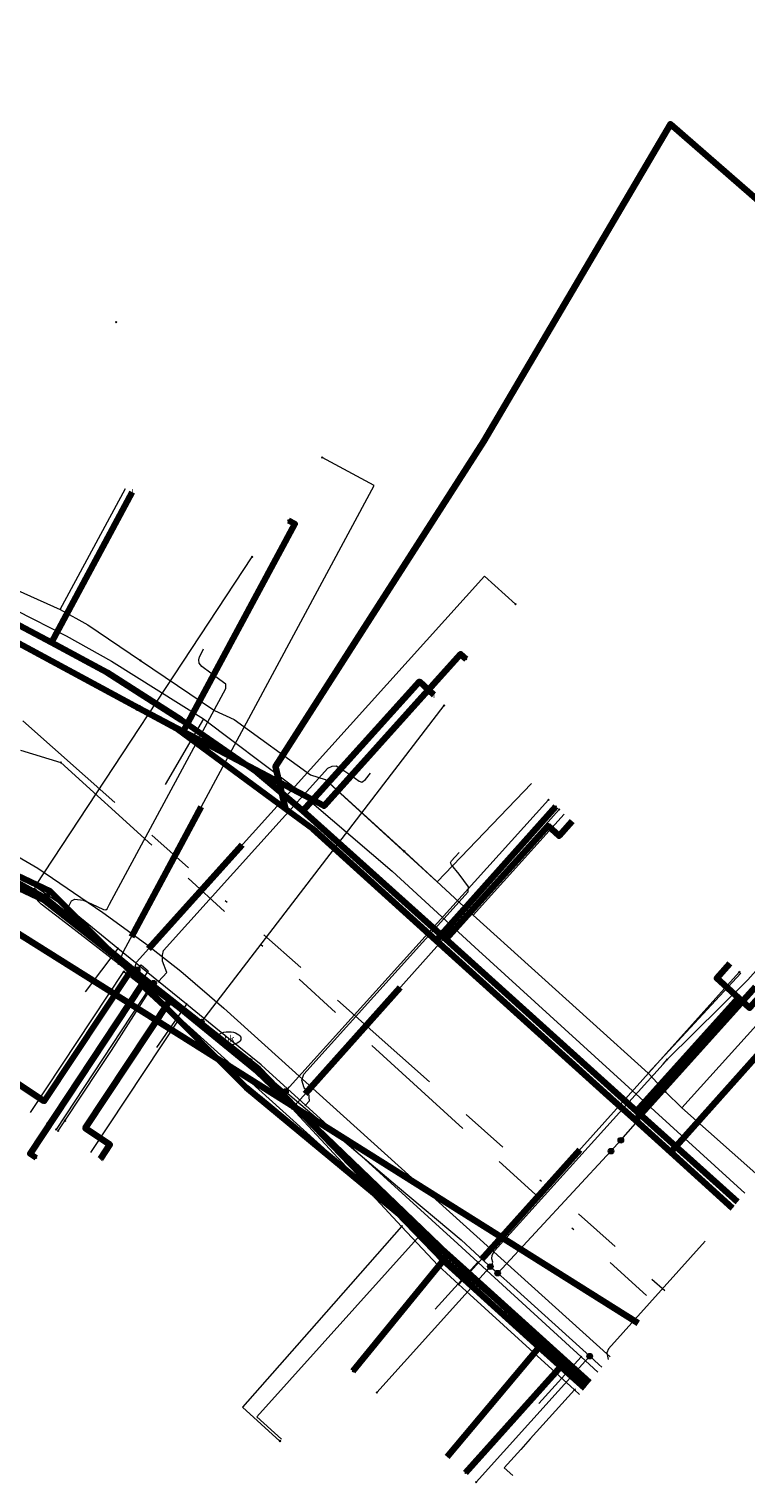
# Model space of a CAD drawing. Header units: metres. Extents: x 98902 to 136161, y 449037 to 499677.
# Tile 96 of 200: x 113632 to 113661, y 483110 to 483169. Entities that reach past the tile are written whole.
import ezdxf
from ezdxf.enums import TextEntityAlignment as Align
from ezdxf.lldxf.tags import DXFTag

# ---------------------------------------------------------------- set-up
doc = ezdxf.new("R2010")
doc.units = ezdxf.units.M
doc.linetypes.add('RI-OVERIG', pattern=[17, 5, -2, 2, -2, 0, -2, 2, -2])
for name, color, linetype, lineweight in [('B-WE-KL-DATA-G', 90, 'KL-DATA-N', 18), ('B-WE-KL-DATA_HULPSTUK-S', 90, 'Continuous', 25), ('B-WE-KL-DATA_KABELBED-G', 90, 'Continuous', 100), ('B-WE-KL-DATA_MANTELBUIS-G', 90, 'Continuous', 100), ('B-WE-KL-ET_LS-G', 190, 'KL-LS-N', 18), ('B-WE-KL-ET_LS_HULPSTUK-S', 190, 'Continuous', 25), ('B-WE-KL-ET_LS_MANTELBUIS-G', 190, 'Continuous', 100), ('B-WE-KL-GAS_LD-G', 50, 'KL-GAS-LD-N', 18), ('B-WE-KL-GAS_LD_HULPSTUK-S', 50, 'Continuous', 25), ('B-WE-KL-GAS_LD_MANTELBUIS-G', 50, 'Continuous', 100), ('B-WE-KL-WATER-G', 170, 'KL-WATER-N', 18), ('B-WE-KL-WATER-S', 170, 'Continuous', 25), ('B-WE-KL-WATER_HULPSTUK-S', 170, 'Continuous', 25), ('B-WE-RI-VRIJVERVAL-G', 210, 'RI-OVERIG', 18), ('B-WE-RI-VRIJVERVAL_HULPSTUK-S', 210, 'Continuous', 25)]:
    doc.layers.add(name, color=color, linetype=linetype, lineweight=lineweight)
doc.styles.add('NLCS-ISO', font='NLCS-ISO.ttf')
doc.styles.get("Standard").update_dxf_attribs({"font": 'arial.ttf'})
tags = doc.linetypes.add('KL-DATA-N', pattern='A,4,-1,[101,NLCS.SHX,S=0.5,R=0,X=0,Y=0],-1,4,-1,["D",Standard,S=1,R=0,X=-0.25,Y=-0.5],-1.5', length=12.5).pattern_tags.tags
tags[18] = DXFTag(74, 10)
tags = doc.linetypes.add('KL-GAS-LD-N', pattern='A,4,-1,[69,NLCS.SHX,S=0.5,R=0,X=0,Y=0],-1,4,-1,["L",Standard,S=1,R=0,X=0.25,Y=-0.5],-2', length=13).pattern_tags.tags
tags[18] = DXFTag(74, 10)
tags = doc.linetypes.add('KL-LS-N', pattern='A,4,-1,[103,NLCS.SHX,S=0.75,R=0,X=0,Y=0],-1,4,-1,["L",Standard,S=1,R=0,X=0,Y=-0.5],-2', length=13).pattern_tags.tags
tags[18] = DXFTag(74, 10)
doc.linetypes.add('KL-WATER-N', pattern='A,7,-0.5,[168,NLCS.SHX,S=0.75,R=0,X=0.75,Y=0],-2', length=9.5)

# ---------------------------------------------------------------- blocks, each defined once
blk = doc.blocks.new('SKL-WTB_HULP_OVERIG-SO')
at = {"color": 0, "linetype": 'ByBlock', "lineweight": 18}
for points in [[(-0.14, 0.14), (0.14, -0.14)], [(0.14, 0.14), (-0.14, -0.14)]]:
    blk.add_lwpolyline(points, dxfattribs=at)
at = {"color": 0, "linetype": 'ByBlock', "lineweight": 18, "style": 'NLCS-ISO', "flags": 1}
for tag, p in [('TYPE', (1.5, 0)), ('OMSCHRIJVING', (1.5, -3)), ('LABEL', (1.5, -1.5))]:
    blk.add_attdef(tag, p, '', height=1, dxfattribs=at)
blk = doc.blocks.new('SKL-WATER_BRANDKRAAN_BRANDPUT-SO')
at = {"color": 0, "linetype": 'ByBlock', "lineweight": 18}
blk.add_ellipse((0, 0), major_axis=(2.5, 0), ratio=0.54, dxfattribs=at)
at = {"color": 0, "linetype": 'ByBlock', "lineweight": 18, "style": 'NLCS-ISO'}
blk.add_text('bk', height=1.5, dxfattribs=at).set_placement((0.16, 0), align=Align.MIDDLE_CENTER)
blk = doc.blocks.new('SKL-WTB_HULP_MOF-SO')
at = {"linetype": 'ByBlock', "lineweight": 18}
h = blk.add_hatch(color=0, dxfattribs=at)
h.dxf.hatch_style = 1
h.paths.add_polyline_path([(-0.5625, 0, 1), (0.5625, 0, 1)])
at = {"color": 0, "linetype": 'ByBlock', "lineweight": 18}
blk.add_circle((0, 0), 0.5625, dxfattribs=at)
at = {"color": 0, "linetype": 'ByBlock', "lineweight": 18, "style": 'NLCS-ISO', "flags": 1}
for tag, p in [('TYPE', (1.5, 0)), ('OMSCHRIJVING', (1.5, -3)), ('LABEL', (1.5, -1.5))]:
    blk.add_attdef(tag, p, '', height=1, dxfattribs=at)
blk = doc.blocks.new('SRI-HULP_OVERIG-SO')
at = {"color": 0, "linetype": 'ByBlock', "lineweight": 18}
for points in [[(-0.14, 0.14), (0.14, -0.14)], [(0.14, 0.14), (-0.14, -0.14)]]:
    blk.add_lwpolyline(points, dxfattribs=at)
at = {"color": 0, "linetype": 'ByBlock', "lineweight": 18, "style": 'NLCS-ISO', "flags": 1}
for tag, p in [('TYPE', (1.5, 0)), ('OMSCHRIJVING', (1.5, -3)), ('LABEL', (1.5, -1.5))]:
    blk.add_attdef(tag, p, '', height=1, dxfattribs=at)

msp = doc.modelspace()

# ---------------------------------------------------------------- linework, layer by layer
at = {"layer": 'B-WE-KL-DATA-G', "flags": 128}
for points in [[(113595.969, 483157.715), (113597.688, 483157.116), (113608.404, 483154.029), (113613.252, 483152.696), (113622.01, 483150.044), (113628.207, 483148.166), (113633.313, 483145.872)], [(113614.447, 483151.557), (113614.366, 483151.268), (113611.716, 483141.765), (113613.796, 483141.37), (113617.859, 483140.325), (113620.105, 483139.599), (113622.032, 483138.976), (113625.624, 483137.512), (113629.611, 483135.491), (113632.658, 483134.06), (113636.222, 483131.257), (113637.8, 483130.017), (113641.382, 483127.2), (113648.888, 483119.428), (113652.8, 483115.897), (113654.646, 483114.231)], [(113614.447, 483151.557), (113614.366, 483151.268), (113611.716, 483141.765), (113613.796, 483141.37), (113617.859, 483140.325), (113620.105, 483139.599), (113622.032, 483138.976), (113625.624, 483137.512), (113629.611, 483135.491), (113632.658, 483134.06), (113636.222, 483131.257), (113637.8, 483130.017), (113641.382, 483127.2), (113648.888, 483119.428), (113652.8, 483115.897), (113654.646, 483114.231)], [(113614.447, 483151.557), (113614.366, 483151.268), (113620.791, 483149.514), (113624.707, 483148.193), (113631.658, 483145.225), (113632.955, 483144.53), (113635.229, 483143.313), (113638.231, 483141.395), (113641.314, 483139.261), (113643.18, 483137.692), (113649.004, 483132.474), (113656.752, 483125.482), (113660.868, 483121.8)], [(113620.018, 483139.312), (113620.105, 483139.599), (113617.859, 483140.325), (113613.796, 483141.37), (113611.716, 483141.765), (113614.366, 483151.268), (113620.791, 483149.514), (113624.707, 483148.193), (113631.658, 483145.225), (113632.955, 483144.53), (113635.229, 483143.313), (113638.231, 483141.395), (113641.314, 483139.261), (113643.18, 483137.692), (113647.922, 483142.947), (113648.515, 483142.411), (113648.519, 483142.408)], [(113654.139, 483137.269), (113653.603, 483136.675), (113653.157, 483137.077), (113649.004, 483132.474), (113643.18, 483137.692), (113641.314, 483139.261), (113638.231, 483141.395), (113635.229, 483143.313), (113632.955, 483144.53), (113631.658, 483145.225), (113624.707, 483148.193), (113620.791, 483149.514), (113614.366, 483151.268), (113611.716, 483141.765), (113613.796, 483141.37), (113617.859, 483140.325), (113620.105, 483139.599), (113620.018, 483139.312)], [(113654.139, 483137.269), (113653.603, 483136.675), (113653.157, 483137.077), (113649.004, 483132.474), (113643.18, 483137.692), (113641.314, 483139.261), (113638.231, 483141.395), (113635.229, 483143.313), (113632.955, 483144.53), (113631.658, 483145.225), (113624.707, 483148.193), (113620.791, 483149.514), (113614.366, 483151.268), (113611.716, 483141.765), (113613.796, 483141.37), (113617.859, 483140.325), (113620.105, 483139.599), (113620.018, 483139.312)], [(113660.551, 483131.483), (113660.015, 483130.889), (113660.906, 483130.085), (113656.752, 483125.482), (113649.004, 483132.474), (113643.18, 483137.692), (113641.314, 483139.261), (113638.231, 483141.395), (113635.229, 483143.313), (113632.955, 483144.53), (113631.658, 483145.225), (113624.707, 483148.193), (113620.791, 483149.514), (113614.366, 483151.268), (113611.716, 483141.765), (113613.796, 483141.37), (113617.859, 483140.325), (113620.105, 483139.599), (113620.018, 483139.312)], [(113620.018, 483139.312), (113620.105, 483139.599), (113617.859, 483140.325), (113613.796, 483141.37), (113611.716, 483141.765), (113614.366, 483151.268), (113620.791, 483149.514), (113624.707, 483148.193), (113631.658, 483145.225), (113632.955, 483144.53), (113636.248, 483150.641), (113636.25, 483150.645)], [(113620.018, 483139.312), (113620.105, 483139.599), (113617.859, 483140.325), (113613.796, 483141.37), (113611.716, 483141.765), (113614.366, 483151.268), (113620.791, 483149.514), (113624.707, 483148.193), (113631.658, 483145.225), (113632.955, 483144.53), (113636.248, 483150.641), (113636.25, 483150.645)], [(113620.018, 483139.312), (113620.105, 483139.599), (113617.859, 483140.325), (113613.796, 483141.37), (113611.716, 483141.765), (113614.366, 483151.268), (113620.791, 483149.514), (113624.707, 483148.193), (113631.658, 483145.225), (113632.955, 483144.53), (113635.229, 483143.313), (113638.231, 483141.395), (113641.314, 483139.261), (113643.18, 483137.692), (113647.922, 483142.947), (113648.515, 483142.411), (113648.519, 483142.408)], [(113633.313, 483145.872), (113635.964, 483150.795)], [(113633.313, 483145.872), (113634.432, 483145.257), (113636.58, 483143.804)], [(113636.58, 483143.804), (113639.592, 483141.767)], [(113639.592, 483141.767), (113640.389, 483141.408), (113643.501, 483139.151), (113644.089, 483138.966)], [(113620.018, 483139.312), (113620.105, 483139.599), (113622.032, 483138.976), (113625.624, 483137.512), (113629.611, 483135.491), (113632.658, 483134.06), (113636.222, 483131.257), (113637.8, 483130.017), (113634.337, 483124.79), (113635.337, 483124.128), (113634.95, 483123.545), (113634.947, 483123.541)], [(113620.018, 483139.312), (113620.105, 483139.599), (113622.032, 483138.976), (113625.624, 483137.512), (113629.611, 483135.491), (113632.658, 483134.06), (113636.222, 483131.257), (113632.669, 483125.895), (113631.419, 483126.724), (113631.032, 483126.141), (113631.029, 483126.137)], [(113620.018, 483139.312), (113620.105, 483139.599), (113622.032, 483138.976), (113625.624, 483137.512), (113629.611, 483135.491), (113632.658, 483134.06), (113636.222, 483131.257), (113637.8, 483130.017), (113641.382, 483127.2), (113648.888, 483119.428), (113652.8, 483115.897), (113649.047, 483111.439)], [(113620.018, 483139.312), (113620.105, 483139.599), (113622.032, 483138.976), (113625.624, 483137.512), (113629.611, 483135.491), (113632.658, 483134.06), (113636.222, 483131.257), (113637.8, 483130.017), (113641.382, 483127.2), (113648.888, 483119.428), (113652.8, 483115.897), (113654.646, 483114.231)], [(113620.018, 483139.312), (113620.105, 483139.599), (113622.032, 483138.976), (113625.624, 483137.512), (113629.611, 483135.491), (113632.658, 483134.06), (113636.222, 483131.257), (113637.8, 483130.017), (113641.382, 483127.2), (113648.888, 483119.428), (113652.8, 483115.897), (113654.646, 483114.231)], [(113620.018, 483139.312), (113620.105, 483139.599), (113622.032, 483138.976), (113625.624, 483137.512), (113629.611, 483135.491), (113632.658, 483134.06), (113636.222, 483131.257), (113637.8, 483130.017), (113641.382, 483127.2), (113648.888, 483119.428), (113652.8, 483115.897), (113654.646, 483114.231)], [(113620.018, 483139.312), (113620.105, 483139.599), (113622.032, 483138.976), (113625.624, 483137.512), (113629.611, 483135.491), (113632.658, 483134.06), (113636.222, 483131.257), (113637.8, 483130.017), (113641.382, 483127.2), (113648.888, 483119.428), (113652.8, 483115.897), (113654.646, 483114.231)], [(113644.089, 483138.966), (113644.101, 483138.962)], [(113644.089, 483138.966), (113648.65, 483134.81), (113652.48, 483138.8)], [(113644.101, 483138.962), (113647.312, 483136.043)], [(113650.112, 483133.455), (113653.816, 483137.56)], [(113647.312, 483136.043), (113650.112, 483133.455)], [(113650.112, 483133.455), (113657.228, 483127.031)], [(113632.108, 483125.428), (113635.903, 483131.155)], [(113635.903, 483131.155), (113636.868, 483130.41)], [(113657.228, 483127.031), (113661, 483131.1)], [(113636.868, 483130.41), (113638.183, 483129.268)], [(113660.868, 483121.8), (113656.752, 483125.482), (113660.906, 483130.085), (113661.351, 483129.683), (113661.887, 483130.277), (113661.89, 483130.281)], [(113661.887, 483130.277), (113661.351, 483129.683), (113660.906, 483130.085), (113656.752, 483125.482), (113660.868, 483121.8)], [(113658.592, 483125.619), (113662.388, 483129.825)], [(113634.561, 483123.803), (113638.183, 483129.268)], [(113638.183, 483129.268), (113647.951, 483120.447)], [(113657.228, 483127.031), (113657.254, 483127.008)], [(113657.254, 483127.008), (113657.933, 483126.276)], [(113657.933, 483126.276), (113658.592, 483125.619)], [(113658.592, 483125.619), (113661.726, 483122.843)], [(113642.32, 483112.154), (113641.307, 483113.067), (113647.951, 483120.447)], [(113647.951, 483120.447), (113653.142, 483115.841)], [(113653.142, 483115.841), (113654.718, 483114.319)]]:
    msp.add_lwpolyline(points, dxfattribs=at)
at = {"layer": 'B-WE-KL-DATA_KABELBED-G', "flags": 128}
for points in [[(113642.477, 483137.773), (113642.219, 483138.852), (113642.066, 483139.493), (113645.585, 483144.985), (113650.538, 483152.712), (113658.132, 483165.603), (113664.781, 483159.808), (113668.029, 483163.082)], [(113614.366, 483151.268), (113620.791, 483149.514), (113624.707, 483148.193), (113631.658, 483145.225), (113632.955, 483144.53)], [(113636.248, 483150.641), (113632.955, 483144.53)], [(113636.25, 483150.645), (113636.248, 483150.641)], [(113636.508, 483141.868), (113638.304, 483140.901), (113638.312, 483140.916), (113642.858, 483149.353), (113642.594, 483149.495)], [(113642.477, 483137.773), (113638.04, 483141.043), (113636.508, 483141.868), (113627.42, 483146.764)], [(113654.756, 483114.366), (113653.806, 483115.256), (113649.757, 483119.046), (113649.756, 483119.047), (113649.088, 483119.651), (113649.08, 483119.658), (113640.883, 483126.45), (113637.562, 483129.773), (113635.334, 483132.002), (113632.913, 483134.424), (113623.36, 483138.958), (113617.463, 483141.106), (113611.441, 483142.872), (113605.318, 483144.251), (113598.453, 483145.766), (113598.247, 483145.709), (113597.94, 483145.625), (113597.935, 483145.623), (113594.277, 483144.614), (113594.051, 483144.552), (113594.051, 483144.552)], [(113632.955, 483144.53), (113635.229, 483143.313), (113638.231, 483141.395), (113641.314, 483139.261), (113643.18, 483137.692)], [(113636.508, 483141.868), (113638.312, 483140.916), (113642.219, 483138.852), (113644.045, 483137.888), (113649.599, 483144.06), (113649.822, 483143.859)], [(113648.515, 483142.411), (113647.922, 483142.947), (113643.18, 483137.692)], [(113648.519, 483142.408), (113648.515, 483142.411)], [(113636.222, 483131.257), (113632.658, 483134.06), (113629.611, 483135.491), (113625.624, 483137.512), (113622.032, 483138.976), (113620.105, 483139.599)], [(113660.662, 483121.549), (113658.144, 483123.821), (113656.712, 483125.113), (113655.602, 483126.115), (113649.041, 483132.035), (113648.612, 483132.422), (113643.59, 483136.954), (113642.477, 483137.773)], [(113643.18, 483137.692), (113649.004, 483132.474)], [(113649.041, 483132.035), (113648.612, 483132.422), (113653.47, 483137.872)], [(113654.139, 483137.269), (113653.603, 483136.675), (113653.157, 483137.077), (113649.004, 483132.474)], [(113629.758, 483135.758), (113629.932, 483135.679), (113630.828, 483135.185), (113630.93, 483135.129), (113632.69, 483134.158), (113635.334, 483132.002), (113641.324, 483127.117), (113641.951, 483126.513)], [(113649.004, 483132.474), (113656.752, 483125.482)], [(113660.551, 483131.483), (113660.015, 483130.889), (113660.906, 483130.085)], [(113636.222, 483131.257), (113632.669, 483125.895), (113631.419, 483126.724), (113631.032, 483126.141)], [(113637.8, 483130.017), (113636.222, 483131.257)], [(113637.562, 483129.773), (113636.629, 483130.621), (113632.093, 483123.758), (113632.343, 483123.593)], [(113655.602, 483126.115), (113656.712, 483125.113), (113661.59, 483130.545)], [(113661.887, 483130.277), (113661.351, 483129.683), (113660.906, 483130.085)], [(113634.95, 483123.545), (113635.337, 483124.128), (113634.337, 483124.79), (113637.8, 483130.017)], [(113652.8, 483115.897), (113648.888, 483119.428), (113641.382, 483127.2), (113637.8, 483130.017)], [(113660.906, 483130.085), (113656.752, 483125.482)], [(113660.662, 483121.549), (113658.144, 483123.821), (113663.014, 483129.26)], [(113641.951, 483126.513), (113649.08, 483119.658), (113649.087, 483119.65), (113649.09, 483119.648)], [(113649.09, 483119.648), (113649.08, 483119.658), (113641.954, 483126.51)], [(113649.088, 483119.651), (113649.08, 483119.658), (113641.388, 483126.031)], [(113656.752, 483125.482), (113660.868, 483121.8)], [(113634.947, 483123.541), (113634.95, 483123.545)], [(113649.088, 483119.651), (113649.087, 483119.65), (113645.223, 483114.922)], [(113654.836, 483114.462), (113649.757, 483119.046), (113649.756, 483119.047), (113649.09, 483119.648)], [(113649.047, 483111.439), (113652.8, 483115.897)], [(113654.646, 483114.231), (113652.8, 483115.897)], [(113654.756, 483114.366), (113653.806, 483115.256), (113649.804, 483110.787)]]:
    msp.add_lwpolyline(points, dxfattribs=at)
at = {"layer": 'B-WE-KL-DATA_MANTELBUIS-G', "flags": 128}
for points in [[(113649.09, 483119.648), (113649.08, 483119.658), (113641.954, 483126.51)], [(113649.088, 483119.651), (113649.08, 483119.658), (113641.388, 483126.031)]]:
    msp.add_lwpolyline(points, dxfattribs=at)
at = {"layer": 'B-WE-KL-ET_LS-G', "flags": 128}
for points in [[(113578.809, 483149.565), (113579.12, 483151.707), (113581.545, 483151.413), (113584.488, 483160.86), (113585.841, 483166.405), (113586.587, 483169.463), (113591.011, 483168.538), (113597.769, 483167.124), (113599.197, 483164.226), (113597.842, 483156.38), (113606.545, 483153.88), (113615.29, 483151.364), (113620.444, 483149.95), (113622.976, 483149.154), (113627.046, 483147.719), (113629.364, 483146.851), (113631.537, 483145.83), (113633.56, 483144.802), (113635.407, 483143.775), (113639.14, 483141.429), (113642.715, 483138.749), (113646.81, 483135.233), (113650.185, 483132.15), (113661.155, 483122.149)], [(113579.403, 483149.479), (113579.627, 483151.027), (113582.824, 483150.563), (113607.888, 483144.416), (113620.632, 483140.675), (113625.406, 483138.971), (113626.352, 483138.566), (113630.373, 483136.541), (113632.399, 483135.366), (113635.053, 483133.564), (113636.781, 483132.302), (113638.219, 483131.169), (113639.974, 483129.677), (113655.687, 483115.498)], [(113632.237, 483134.423), (113632.323, 483134.663), (113641.118, 483148.019)], [(113604.37, 483144.45), (113605.31, 483144.16), (113612.73, 483141.42), (113612.73, 483141.41), (113622.64, 483137.87), (113624.143, 483137.33), (113626.23, 483136.58), (113626.23, 483136.57), (113631.09, 483134.84), (113631.73, 483134.61), (113631.73, 483134.6), (113632.237, 483134.423), (113632.76, 483134.24), (113632.76, 483134.23)], [(113639.057, 483129.11), (113639.216, 483129.305), (113648.927, 483141.972)], [(113639.14, 483141.429), (113637.579, 483138.762)], [(113642.477, 483126.285), (113642.639, 483126.476), (113653.173, 483138.14)], [(113632.76, 483134.23), (113635.36, 483132.12), (113635.36, 483132.11), (113636.447, 483131.228), (113637.113, 483130.688), (113639.057, 483129.11), (113639.76, 483128.54), (113639.76, 483128.53), (113641, 483127.53), (113641, 483127.52)], [(113636.447, 483131.228), (113636.603, 483131.431), (113636.899, 483131.19), (113632.783, 483124.981)], [(113637.113, 483130.688), (113636.953, 483130.492), (113633.151, 483124.737)], [(113656.117, 483124.304), (113661.604, 483130.533)], [(113641, 483127.52), (113641.39, 483127.21), (113642.477, 483126.285), (113647.03, 483122.43), (113649.62, 483120.25), (113650.74, 483119.23), (113650.809, 483119.169), (113651.108, 483118.902), (113651.48, 483118.57), (113654.853, 483115.53), (113655.22, 483115.19), (113655.343, 483115.08)], [(113651.108, 483118.902), (113655.715, 483123.859)], [(113655.715, 483123.859), (113656.117, 483124.304)], [(113650.809, 483119.169), (113650.642, 483118.982), (113646.189, 483114.051)], [(113654.853, 483115.53), (113654.68, 483115.339), (113650.228, 483110.405)]]:
    msp.add_lwpolyline(points, dxfattribs=at)
at = {"layer": 'B-WE-KL-ET_LS_MANTELBUIS-G', "flags": 128}
msp.add_lwpolyline([(113611.768, 483145.158), (113656.815, 483116.87)], dxfattribs=at)
at = {"layer": 'B-WE-KL-GAS_LD-G', "flags": 128}
for points in [[(113635.683, 483131.472), (113635.887, 483131.981), (113646.083, 483150.91), (113643.97, 483152.048)], [(113636.274, 483131.016), (113636.414, 483131.538), (113650.57, 483147.225), (113651.832, 483146.086)], [(113633.703, 483133.001), (113632.547, 483133.894), (113632.245, 483134.206), (113627.564, 483136.512), (113622.776, 483138.136), (113622.757, 483138.143)], [(113642.743, 483125.593), (113653.604, 483137.751)], [(113637.132, 483130.354), (113637.006, 483130.451), (113636.678, 483130.704), (113636.274, 483131.016), (113635.683, 483131.472), (113633.703, 483133.001)], [(113649.533, 483118.438), (113660.936, 483131.136)], [(113633.136, 483125.347), (113634.515, 483127.428), (113634.996, 483128.155), (113636.678, 483130.704)], [(113633.51, 483125.099), (113634.89, 483127.18), (113635.403, 483127.954), (113637.006, 483130.451)], [(113643.056, 483125.257), (113642.743, 483125.593), (113642.337, 483126.03), (113641.326, 483127.116), (113637.132, 483130.354)], [(113632.86, 483124.93), (113633.136, 483125.347)], [(113633.234, 483124.682), (113633.51, 483125.099)], [(113649.191, 483118.749), (113648.688, 483119.207), (113647.202, 483120.804), (113643.056, 483125.257)], [(113647.202, 483120.804), (113643.442, 483116.53), (113640.734, 483113.452), (113642.254, 483112.08)], [(113654.436, 483113.976), (113654.239, 483114.155), (113649.828, 483118.169), (113649.533, 483118.438), (113649.191, 483118.749)], [(113654.239, 483114.155), (113652.425, 483112.162), (113652.046, 483111.734), (113651.373, 483110.988), (113651.721, 483110.674)]]:
    msp.add_lwpolyline(points, dxfattribs=at)
at = {"layer": 'B-WE-KL-GAS_LD_MANTELBUIS-G', "flags": 128}
for points in [[(113636.208, 483132.577), (113639.053, 483137.86)], [(113636.903, 483132.08), (113640.722, 483136.312)], [(113643.278, 483126.192), (113647.143, 483130.517)], [(113650.446, 483119.454), (113654.455, 483123.919)]]:
    msp.add_lwpolyline(points, dxfattribs=at)
at = {"layer": 'B-WE-KL-WATER-G', "flags": 128}
for points in [[(113655.177, 483114.878), (113654.501, 483115.498), (113650.67, 483119.014), (113650.301, 483119.353), (113649.49, 483120.097), (113643.294, 483125.728), (113641.665, 483127.208), (113641.492, 483127.366), (113640.165, 483128.441), (113638.681, 483129.645), (113638.449, 483129.834), (113637.319, 483130.75), (113635.658, 483132.098), (113633.963, 483133.472), (113633.608, 483133.714), (113631.377, 483135.233), (113624.714, 483138.155), (113623.155, 483138.839), (113605.385, 483144.545), (113599.293, 483147.486), (113595.915, 483143.689), (113594.927, 483143.854), (113594.433, 483143.936)], [(113633.608, 483133.714), (113633.774, 483134.029), (113633.912, 483134.102), (113634.248, 483134.057), (113634.583, 483133.907), (113635.079, 483133.679), (113635.171, 483133.666), (113635.225, 483133.705), (113635.326, 483133.892), (113640.054, 483142.669), (113640.058, 483142.835), (113639.813, 483143.017), (113639.075, 483143.563), (113638.964, 483143.692), (113638.953, 483143.822), (113638.978, 483143.946), (113639.031, 483144.048), (113639.147, 483144.269)], [(113637.319, 483130.75), (113637.651, 483131.118), (113637.473, 483131.586), (113637.473, 483131.827), (113637.52, 483132.017), (113644.204, 483139.424), (113644.376, 483139.506), (113644.542, 483139.515), (113644.892, 483139.307), (113645.173, 483139.111), (113645.471, 483138.896), (113645.577, 483138.856), (113645.737, 483138.962), (113645.938, 483139.227)], [(113643.294, 483125.728), (113643.457, 483125.909), (113643.422, 483126.218), (113643.236, 483126.439), (113643.141, 483126.744), (113643.22, 483126.989), (113649.908, 483134.401), (113649.927, 483134.607), (113649.535, 483135.122), (113649.23, 483135.503), (113649.192, 483135.583), (113649.232, 483135.66), (113649.37, 483135.814), (113649.537, 483136)], [(113635.658, 483132.098), (113634.33, 483130.332)], [(113662.281, 483131.942), (113661.276, 483130.829), (113658.002, 483127.587)], [(113638.449, 483129.834), (113637.23, 483128.075)], [(113650.67, 483119.014), (113650.883, 483119.248), (113650.909, 483119.348), (113650.876, 483119.489), (113650.878, 483119.636), (113650.982, 483119.808), (113657.835, 483127.401), (113658.002, 483127.587)], [(113659.55, 483120.197), (113655.611, 483115.832), (113655.543, 483115.657), (113655.598, 483115.39)], [(113650.301, 483119.353), (113648.567, 483117.442)], [(113654.501, 483115.498), (113652.788, 483113.609)]]:
    msp.add_lwpolyline(points, dxfattribs=at)
at = {"layer": 'B-WE-RI-VRIJVERVAL-G', "flags": 128}
for points in [[(113592.26, 483152.09), (113633.34, 483139.66)], [(113631.8, 483141.35), (113657.902, 483118.192)], [(113633.34, 483139.66), (113657.488, 483117.689)]]:
    msp.add_lwpolyline(points, dxfattribs=at)

# ---------------------------------------------------------------- block references
at = {"layer": 'B-WE-KL-DATA_HULPSTUK-S', "xscale": 0.2, "yscale": 0.2, "zscale": 0.2}
for name, p in [('SKL-WTB_HULP_OVERIG-SO', (113642.594, 483149.495)), ('SKL-WTB_HULP_OVERIG-SO', (113636.58, 483143.804)), ('SKL-WTB_HULP_OVERIG-SO', (113649.822, 483143.859)), ('SKL-WTB_HULP_MOF-SO', (113636.508, 483141.868)), ('SKL-WTB_HULP_OVERIG-SO', (113636.508, 483141.868)), ('SKL-WTB_HULP_OVERIG-SO', (113636.508, 483141.868)), ('SKL-WTB_HULP_OVERIG-SO', (113642.477, 483137.773)), ('SKL-WTB_HULP_OVERIG-SO', (113642.477, 483137.773)), ('SKL-WTB_HULP_OVERIG-SO', (113642.477, 483137.773)), ('SKL-WTB_HULP_OVERIG-SO', (113653.47, 483137.872)), ('SKL-WTB_HULP_OVERIG-SO', (113647.312, 483136.043)), ('SKL-WTB_HULP_MOF-SO', (113649.041, 483132.035)), ('SKL-WTB_HULP_OVERIG-SO', (113649.041, 483132.035)), ('SKL-WTB_HULP_OVERIG-SO', (113635.903, 483131.155)), ('SKL-WTB_HULP_OVERIG-SO', (113636.868, 483130.409)), ('SKL-WTB_HULP_MOF-SO', (113637.562, 483129.773)), ('SKL-WTB_HULP_OVERIG-SO', (113637.562, 483129.773)), ('SKL-WTB_HULP_OVERIG-SO', (113641.951, 483126.513)), ('SKL-WTB_HULP_OVERIG-SO', (113641.951, 483126.513)), ('SKL-WTB_HULP_MOF-SO', (113655.602, 483126.115)), ('SKL-WTB_HULP_OVERIG-SO', (113655.602, 483126.115)), ('SKL-WTB_HULP_OVERIG-SO', (113657.934, 483126.276)), ('SKL-WTB_HULP_OVERIG-SO', (113632.343, 483123.593)), ('SKL-WTB_HULP_MOF-SO', (113649.088, 483119.651)), ('SKL-WTB_HULP_OVERIG-SO', (113649.088, 483119.651)), ('SKL-WTB_HULP_OVERIG-SO', (113649.09, 483119.648)), ('SKL-WTB_HULP_OVERIG-SO', (113649.09, 483119.648)), ('SKL-WTB_HULP_OVERIG-SO', (113653.142, 483115.841)), ('SKL-WTB_HULP_OVERIG-SO', (113645.223, 483114.922)), ('SKL-WTB_HULP_OVERIG-SO', (113649.804, 483110.787))]:
    msp.add_blockref(name, p, dxfattribs=at)
at = {"layer": 'B-WE-KL-ET_LS_HULPSTUK-S', "xscale": 0.2, "yscale": 0.2, "zscale": 0.2}
for name, p in [('SKL-WTB_HULP_OVERIG-SO', (113635.59, 483157.554)), ('SKL-WTB_HULP_OVERIG-SO', (113641.118, 483148.019)), ('SKL-WTB_HULP_OVERIG-SO', (113648.927, 483141.972)), ('SKL-WTB_HULP_OVERIG-SO', (113653.173, 483138.14)), ('SKL-WTB_HULP_MOF-SO', (113632.237, 483134.423)), ('SKL-WTB_HULP_MOF-SO', (113632.76, 483134.23)), ('SKL-WTB_HULP_MOF-SO', (113636.447, 483131.228)), ('SKL-WTB_HULP_MOF-SO', (113637.113, 483130.688)), ('SKL-WTB_HULP_MOF-SO', (113639.057, 483129.11)), ('SKL-WTB_HULP_MOF-SO', (113641, 483127.52)), ('SKL-WTB_HULP_MOF-SO', (113642.477, 483126.285)), ('SKL-WTB_HULP_OVERIG-SO', (113632.783, 483124.981)), ('SKL-WTB_HULP_OVERIG-SO', (113633.151, 483124.737)), ('SKL-WTB_HULP_MOF-SO', (113656.117, 483124.304)), ('SKL-WTB_HULP_MOF-SO', (113655.715, 483123.859)), ('SKL-WTB_HULP_MOF-SO', (113650.809, 483119.169)), ('SKL-WTB_HULP_MOF-SO', (113651.108, 483118.902)), ('SKL-WTB_HULP_MOF-SO', (113654.853, 483115.53)), ('SKL-WTB_HULP_OVERIG-SO', (113646.189, 483114.051)), ('SKL-WTB_HULP_OVERIG-SO', (113650.228, 483110.405))]:
    msp.add_blockref(name, p, dxfattribs=at)
at = {"layer": 'B-WE-KL-GAS_LD_HULPSTUK-S', "xscale": 0.2, "yscale": 0.2, "zscale": 0.2}
for p in [(113643.97, 483152.048), (113651.832, 483146.086), (113653.604, 483137.751), (113635.683, 483131.472), (113636.274, 483131.016), (113660.936, 483131.136), (113636.678, 483130.704), (113637.006, 483130.451), (113642.743, 483125.593), (113632.86, 483124.93), (113633.136, 483125.347), (113633.51, 483125.099), (113633.234, 483124.682), (113647.202, 483120.804), (113649.533, 483118.438), (113654.239, 483114.155), (113642.254, 483112.08)]:
    msp.add_blockref('SKL-WTB_HULP_OVERIG-SO', p, dxfattribs=at)
at = {"layer": 'B-WE-KL-WATER-S', "xscale": 0.2, "yscale": 0.2, "zscale": 0.2}
msp.add_blockref('SKL-WATER_BRANDKRAAN_BRANDPUT-SO', (113640.165, 483128.441), dxfattribs=at)
at = {"layer": 'B-WE-KL-WATER_HULPSTUK-S', "xscale": 0.2, "yscale": 0.2, "zscale": 0.2}
for p in [(113633.608, 483133.714), (113635.658, 483132.098), (113637.319, 483130.75), (113638.449, 483129.834), (113658.002, 483127.587), (113643.294, 483125.728), (113650.301, 483119.353), (113650.67, 483119.014), (113654.501, 483115.498)]:
    msp.add_blockref('SKL-WTB_HULP_OVERIG-SO', p, dxfattribs=at)
at = {"layer": 'B-WE-RI-VRIJVERVAL_HULPSTUK-S', "xscale": 0.2, "yscale": 0.2, "zscale": 0.2}
msp.add_blockref('SRI-HULP_OVERIG-SO', (113633.34, 483139.66), dxfattribs=at)

doc.saveas('drawing.dxf')
